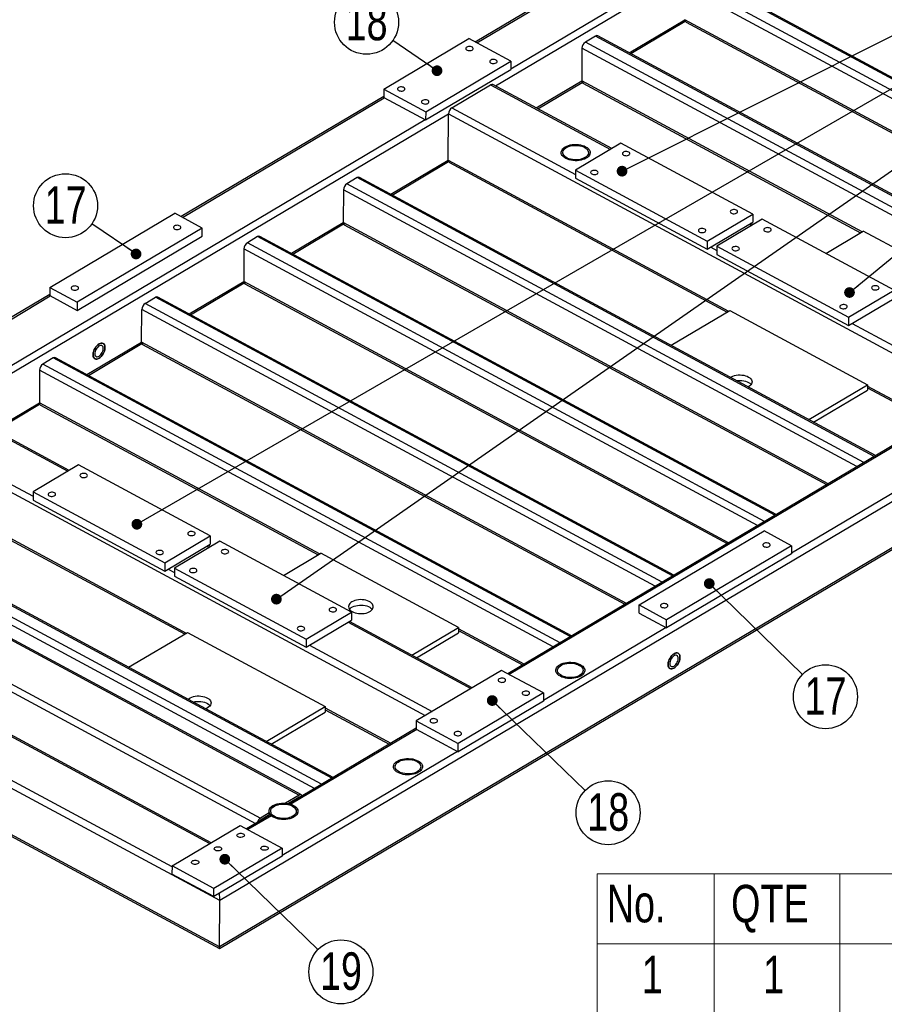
# Model space of a CAD drawing. Header units: millimetres. Extents: x 5 to 589, y 5 to 415.
# Tile 14 of 17: x 410 to 490, y 186 to 278. Entities that reach past the tile are written whole.
import ezdxf

# ---------------------------------------------------------------- set-up
doc = ezdxf.new("R2010")
doc.units = ezdxf.units.MM
doc.layers.add('NOTES', color=6, linetype='Continuous')
doc.layers.add('TRAIT-FORT', color=4, linetype='Continuous', lineweight=25)
doc.styles.add('SLDTEXTSTYLE0', font='TXT', dxfattribs={"width": 0.75})
doc.dimstyles.new('SLDDIMSTYLE7', dxfattribs={"dimtxt": 0.18, "dimasz": 1, "dimexe": 0, "dimexo": 0.0625, "dimgap": 0, "dimtad": 0, "dimtih": 1, "dimtoh": 1, "dimdec": 0, "dimrnd": 1e-09, "dimzin": 0, "dimdsep": 46, "dimtxsty": 'Standard', "dimblk1": 'DOT', "dimblk2": 'DOT', "dimsah": 1, "dimcen": 0.09, "dimadec": 0, "dimazin": 0, "dimtfac": 1, "dimtdec": 0, "dimtofl": 0, "dimtmove": 0, "dimatfit": 3, "dimldrblk": 'DOT', "dimfxl": 1, "dimfrac": 2, "dimtolj": 1, "dimtzin": 0, "dimarcsym": 0})

# ---------------------------------------------------------------- blocks, each defined once
blk = doc.blocks.new('SW_TABLEANNOTATION_0')
at = {"color": 0, "linetype": 'Continuous', "lineweight": 18}
for p, q in [((0, 0), (0, -125.836)), ((120.441, 0), (0, 0)), ((10.926, 0), (10.926, -6.526)), ((22.614, 0), (22.614, -6.526)), ((0, -6.526), (120.441, -6.526)), ((10.926, -6.526), (10.926, -125.836)), ((22.614, -6.526), (22.614, -125.836))]:
    blk.add_line(p, q, dxfattribs=at)
at = {"color": 0, "linetype": 'Continuous', "lineweight": 18, "char_height": 3.5, "attachment_point": 1, "style": 'SLDTEXTSTYLE0'}
for s, insert in [('No.', (0.915, -1.014)), ('QTE', (12.492, -1.014)), ('1', (4.17, -7.633)), ('1', (15.477, -7.633))]:
    blk.add_mtext(s, dxfattribs=dict(at, insert=insert))
blk = doc.blocks.new('_DOT')
at = {"color": 0, "linetype": 'ByBlock', "lineweight": -2}
blk.add_line((-0.5, 0), (-1, 0), dxfattribs=at)
at = {"color": 0, "linetype": 'ByBlock', "const_width": 0.5}
blk.add_lwpolyline([(-0.25, 0, 1), (0.25, 0, 1)], format="xyb", close=True, dxfattribs=at)
blk = doc.blocks.new('SW_NOTE_34')
at = {"layer": 'NOTES', "color": 0}
blk.add_circle((2.137, -2.081), 2.983, dxfattribs=at)
at = {"layer": 'NOTES', "color": 0, "insert": (2.146, -0.262), "char_height": 3.5, "attachment_point": 2, "style": 'SLDTEXTSTYLE0'}
blk.add_mtext('17', dxfattribs=at)
blk = doc.blocks.new('SW_NOTE_35')
at = {"layer": 'NOTES', "color": 0}
blk.add_circle((2.143, -2.075), 2.983, dxfattribs=at)
at = {"layer": 'NOTES', "color": 0, "insert": (2.152, -0.256), "char_height": 3.5, "attachment_point": 2, "style": 'SLDTEXTSTYLE0'}
blk.add_mtext('18', dxfattribs=at)
blk = doc.blocks.new('SW_NOTE_36')
at = {"layer": 'NOTES', "color": 0}
blk.add_circle((2.14, -2.078), 2.983, dxfattribs=at)
at = {"layer": 'NOTES', "color": 0, "insert": (2.15, -0.259), "char_height": 3.5, "attachment_point": 2, "style": 'SLDTEXTSTYLE0'}
blk.add_mtext('19', dxfattribs=at)
blk = doc.blocks.new('SW_NOTE_38')
at = {"layer": 'NOTES', "color": 0}
blk.add_circle((-2.457, 1.691), 2.983, dxfattribs=at)
at = {"layer": 'NOTES', "color": 0, "insert": (-2.447, 3.51), "char_height": 3.5, "attachment_point": 2, "style": 'SLDTEXTSTYLE0'}
blk.add_mtext('18', dxfattribs=at)
blk = doc.blocks.new('SW_NOTE_39')
at = {"layer": 'NOTES', "color": 0}
blk.add_circle((-2.461, 1.686), 2.983, dxfattribs=at)
at = {"layer": 'NOTES', "color": 0, "insert": (-2.451, 3.504), "char_height": 3.5, "attachment_point": 2, "style": 'SLDTEXTSTYLE0'}
blk.add_mtext('17', dxfattribs=at)

msp = doc.modelspace()

# ---------------------------------------------------------------- linework, layer by layer
at = {"layer": 'TRAIT-FORT', "lineweight": 25}
for p, q in [((455.526, 273.454), (520.314, 311.924)), ((454.096, 271.846), (507.414, 303.505)), ((580.315, 286.087), (428.396, 195.878)), ((463.106, 282.412), (452.209, 275.942)), ((452.348, 275.867), (463.161, 282.288)), ((521.231, 256.219), (473.037, 282.206)), ((521.358, 256.294), (473.254, 282.232)), ((428.372, 191.404), (580.106, 281.502)), ((580.298, 281.773), (428.378, 191.565)), ((519.624, 255.265), (471.765, 281.071)), ((520.279, 255.654), (472.084, 281.641)), ((466.565, 274.946), (471.753, 278.027)), ((466.704, 274.871), (471.781, 277.886)), ((516.931, 253.666), (471.753, 278.027)), ((471.851, 277.809), (516.786, 253.58)), ((463.422, 276.498), (462.47, 275.932)), ((511.617, 250.511), (463.422, 276.498)), ((511.743, 250.586), (463.64, 276.523)), ((443.682, 271.544), (451.622, 276.258)), ((455.529, 274.152), (451.622, 276.258)), ((510.664, 249.945), (462.47, 275.932)), ((462.15, 275.363), (462.138, 272.318)), ((510.01, 249.556), (462.15, 275.363)), ((447.589, 269.437), (455.529, 274.152)), ((455.529, 274.152), (455.526, 273.39)), ((447.586, 268.676), (455.526, 273.39)), ((450.035, 269.814), (453.635, 271.951)), ((453.635, 271.951), (464.797, 265.933)), ((464.923, 266.008), (453.852, 271.977)), ((457.894, 269.798), (462.138, 272.318)), ((458.033, 269.723), (462.166, 272.177)), ((488.259, 258.234), (462.138, 272.318)), ((462.237, 272.1), (488.114, 258.147)), ((443.679, 270.876), (424.79, 259.66)), ((443.682, 271.544), (443.679, 270.782)), ((443.682, 271.544), (447.589, 269.437)), ((424.928, 259.585), (443.735, 270.752)), ((443.679, 270.782), (447.586, 268.676)), ((403.544, 241.829), (449.716, 269.245)), ((447.589, 269.437), (447.586, 268.676)), ((449.699, 264.931), (449.716, 269.245)), ((449.716, 269.245), (498.105, 243.153)), ((450.035, 269.814), (461.551, 263.604)), ((404.974, 243.437), (447.53, 268.706)), ((465.788, 266.521), (461.553, 264.006)), ((478.067, 259.9), (465.788, 266.521)), ((444.333, 261.745), (449.699, 264.931)), ((444.471, 261.67), (449.727, 264.791)), ((449.699, 264.931), (475.82, 250.847)), ((449.798, 264.714), (475.674, 250.761)), ((461.553, 264.006), (461.55, 263.245)), ((461.553, 264.006), (473.832, 257.386)), ((441.19, 263.296), (440.237, 262.731)), ((488.432, 236.744), (440.237, 262.731)), ((489.385, 237.309), (441.19, 263.296)), ((489.511, 237.384), (441.408, 263.322)), ((461.55, 263.245), (473.829, 256.624)), ((439.918, 262.161), (439.906, 259.117)), ((487.778, 236.355), (439.918, 262.161)), ((412.557, 253.062), (424.202, 259.977)), ((426.77, 258.592), (424.202, 259.977)), ((473.832, 257.386), (478.067, 259.9)), ((478.067, 259.9), (478.064, 259.139)), ((435.069, 256.244), (439.906, 259.117)), ((435.208, 256.17), (439.934, 258.976)), ((485.085, 234.756), (439.906, 259.117)), ((473.829, 256.624), (478.064, 259.139)), ((478.96, 259.419), (474.725, 256.904)), ((477.746, 258.95), (477.969, 258.83)), ((478.095, 258.905), (477.872, 259.025)), ((491.238, 252.798), (478.96, 259.419)), ((426.77, 258.592), (415.124, 251.678)), ((426.767, 257.831), (426.77, 258.592)), ((440.005, 258.899), (484.94, 234.67)), ((484.879, 256.227), (488.371, 258.3)), ((501.208, 251.378), (488.371, 258.3)), ((415.121, 250.916), (426.767, 257.831)), ((431.927, 257.796), (430.974, 257.23)), ((479.169, 231.243), (430.974, 257.23)), ((480.122, 231.809), (431.927, 257.796)), ((480.248, 231.884), (432.144, 257.821)), ((473.832, 257.386), (473.829, 256.624)), ((430.655, 256.661), (430.643, 253.616)), ((478.515, 230.855), (430.655, 256.661)), ((474.146, 256.813), (474.723, 256.502)), ((474.725, 256.904), (474.722, 256.143)), ((474.725, 256.904), (487.004, 250.283)), ((474.722, 256.143), (487.001, 249.522)), ((425.541, 250.587), (430.643, 253.616)), ((425.68, 250.512), (430.671, 253.475)), ((475.822, 229.256), (430.643, 253.616)), ((412.557, 253.062), (412.554, 252.301)), ((412.557, 253.062), (415.124, 251.678)), ((430.741, 253.399), (475.676, 229.169)), ((487.004, 250.283), (491.238, 252.798)), ((412.554, 252.395), (401.658, 245.925)), ((401.796, 245.85), (412.61, 252.271)), ((412.554, 252.301), (415.121, 250.916)), ((415.124, 251.678), (415.121, 250.916)), ((421.446, 251.572), (422.399, 252.138)), ((470.594, 226.151), (422.399, 252.138)), ((470.72, 226.226), (422.616, 252.164)), ((487.001, 249.522), (491.235, 252.037)), ((421.115, 247.958), (421.127, 251.003)), ((468.986, 225.197), (421.127, 251.003)), ((469.641, 225.586), (421.446, 251.572)), ((470.453, 247.661), (475.932, 250.914)), ((475.932, 250.914), (488.769, 243.992)), ((487.004, 250.283), (487.001, 249.522)), ((487.318, 249.711), (498.76, 243.542)), ((416.013, 244.929), (421.115, 247.958)), ((466.293, 223.598), (421.115, 247.958)), ((416.152, 244.854), (421.143, 247.818)), ((421.213, 247.741), (466.148, 223.512)), ((412.871, 246.48), (411.918, 245.915)), ((461.065, 220.494), (412.871, 246.48)), ((461.192, 220.569), (413.088, 246.506)), ((411.599, 245.346), (411.587, 242.301)), ((459.458, 219.539), (411.599, 245.346)), ((460.113, 219.928), (411.918, 245.915)), ((477.684, 243.799), (477.651, 243.78)), ((483.29, 240.739), (488.769, 243.992)), ((483.737, 240.498), (488.767, 243.485)), ((488.769, 243.992), (488.767, 243.485)), ((488.768, 243.865), (494.878, 240.571)), ((488.768, 243.701), (494.732, 240.485)), ((403.083, 241.934), (414.245, 235.916)), ((414.371, 235.991), (403.3, 241.96)), ((407.342, 239.781), (411.587, 242.301)), ((407.481, 239.706), (411.615, 242.16)), ((437.707, 228.217), (411.587, 242.301)), ((411.685, 242.083), (437.562, 228.13)), ((497.26, 241.986), (455.238, 217.034)), ((497.315, 241.861), (455.377, 216.959)), ((399.483, 239.797), (411, 233.587)), ((501.111, 239.815), (481.687, 228.281)), ((399.164, 239.228), (447.554, 213.136)), ((415.236, 236.504), (411.001, 233.989)), ((427.515, 229.883), (415.236, 236.504)), ((399.147, 234.914), (425.268, 220.83)), ((399.246, 234.697), (425.123, 220.744)), ((438.833, 207.292), (390.638, 233.279)), ((438.959, 207.367), (390.856, 233.305)), ((411.001, 233.989), (410.998, 233.228)), ((410.998, 233.228), (423.277, 226.607)), ((411.001, 233.989), (423.28, 227.369)), ((437.88, 206.727), (389.686, 232.714)), ((386.673, 232.191), (435.789, 205.707)), ((436.007, 205.733), (386.891, 232.216)), ((437.226, 206.338), (389.367, 232.144)), ((383.074, 230.053), (432.19, 203.57)), ((423.28, 227.369), (427.515, 229.883)), ((427.515, 229.883), (427.512, 229.122)), ((467.477, 223.449), (479.122, 230.364)), ((481.69, 228.979), (479.122, 230.364)), ((382.755, 229.484), (431.732, 203.076)), ((423.277, 226.607), (427.512, 229.122)), ((428.408, 229.402), (424.173, 226.887)), ((427.194, 228.933), (427.417, 228.813)), ((427.543, 228.888), (427.32, 229.008)), ((440.687, 222.781), (428.408, 229.402)), ((481.69, 228.979), (470.044, 222.064)), ((481.69, 228.979), (481.687, 228.218)), ((434.328, 226.21), (437.819, 228.283)), ((450.656, 221.361), (437.819, 228.283)), ((481.687, 228.218), (470.041, 221.303)), ((428.396, 195.878), (370.35, 227.177)), ((427.458, 201.203), (378.454, 227.626)), ((427.584, 201.278), (378.846, 227.558)), ((423.28, 227.369), (423.277, 226.607)), ((423.595, 226.796), (424.172, 226.485)), ((424.173, 226.887), (424.17, 226.126)), ((424.173, 226.887), (436.452, 220.266)), ((424.17, 226.126), (436.449, 219.505)), ((423.949, 199.017), (374.855, 225.489)), ((467.474, 222.687), (467.477, 223.449)), ((467.477, 223.449), (470.044, 222.064)), ((428.378, 191.565), (370.333, 222.864)), ((370.536, 222.589), (428.372, 191.404)), ((436.452, 220.266), (440.687, 222.781)), ((440.687, 222.781), (440.684, 222.02)), ((467.474, 222.687), (470.041, 221.303)), ((436.449, 219.505), (440.684, 222.02)), ((440.366, 221.831), (451.807, 215.662)), ((451.934, 215.737), (440.492, 221.906)), ((446.3, 218.774), (450.656, 221.361)), ((450.656, 221.361), (450.654, 220.854)), ((469.986, 221.333), (458.555, 214.546)), ((470.041, 221.303), (470.044, 222.064)), ((419.901, 217.644), (425.38, 220.897)), ((425.38, 220.897), (438.217, 213.975)), ((446.747, 218.534), (450.654, 220.854)), ((450.655, 221.07), (456.62, 217.854)), ((456.765, 217.94), (450.656, 221.235)), ((436.452, 220.266), (436.449, 219.505)), ((436.767, 219.694), (448.208, 213.525)), ((454.651, 217.35), (446.711, 212.636)), ((458.558, 215.244), (454.651, 217.35)), ((458.558, 215.244), (450.618, 210.529)), ((458.558, 215.244), (458.555, 214.483)), ((432.738, 210.722), (438.217, 213.975)), ((438.217, 213.975), (438.215, 213.468)), ((458.555, 214.483), (450.615, 209.768)), ((433.185, 210.481), (438.215, 213.468)), ((438.216, 213.684), (444.181, 210.468)), ((438.217, 213.848), (444.326, 210.554)), ((446.711, 212.636), (446.708, 211.874)), ((446.711, 212.636), (450.618, 210.529)), ((446.708, 211.968), (434.83, 204.915)), ((446.764, 211.844), (435.011, 204.865)), ((446.708, 211.874), (450.615, 209.768)), ((450.615, 209.768), (450.618, 210.529)), ((450.559, 209.798), (434.206, 200.087)), ((435.789, 205.707), (434.533, 204.961)), ((435.788, 205.517), (434.79, 204.924)), ((434.97, 204.871), (435.011, 204.865)), ((435.779, 205.511), (435.808, 205.496)), ((433.056, 203.862), (430.889, 202.575)), ((433.015, 203.87), (432.189, 203.38)), ((433.016, 204.06), (432.19, 203.57)), ((432.987, 203.853), (432.987, 203.821)), ((433.016, 204.06), (433.015, 203.87)), ((433.208, 203.795), (431.027, 202.5)), ((423.949, 199.12), (430.301, 202.892)), ((430.301, 202.892), (434.208, 200.785)), ((434.208, 200.785), (427.856, 197.013)), ((434.208, 200.785), (434.205, 200.024)), ((434.205, 200.024), (427.853, 196.252)), ((423.949, 199.12), (423.946, 198.359)), ((427.853, 196.252), (423.946, 198.359)), ((427.856, 197.013), (423.949, 199.12)), ((427.853, 196.252), (427.856, 197.013)), ((428.378, 191.565), (428.396, 195.878))]:
    msp.add_line(p, q, dxfattribs=at)
at = {"layer": 'TRAIT-FORT', "lineweight": 25, "flags": 128}
for points in [[(451.414, 275.471), (451.357, 275.425), (451.325, 275.373), (451.321, 275.317), (451.344, 275.263), (451.394, 275.215), (451.465, 275.176), (451.553, 275.15), (451.65, 275.14), (451.748, 275.145), (451.839, 275.166), (451.916, 275.2), (451.973, 275.245), (452.005, 275.298), (452.01, 275.354), (451.986, 275.408), (451.937, 275.456), (451.865, 275.495), (451.777, 275.52), (451.681, 275.531), (451.583, 275.526), (451.491, 275.505), (451.414, 275.471)], [(453.647, 274.267), (453.59, 274.222), (453.558, 274.169), (453.553, 274.113), (453.577, 274.059), (453.626, 274.011), (453.698, 273.972), (453.785, 273.947), (453.882, 273.936), (453.98, 273.941), (454.072, 273.962), (454.149, 273.996), (454.206, 274.042), (454.238, 274.094), (454.242, 274.15), (454.219, 274.204), (454.169, 274.252), (454.098, 274.291), (454.01, 274.317), (453.913, 274.327), (453.815, 274.322), (453.724, 274.301), (453.647, 274.267)], [(445.062, 271.699), (445.005, 271.654), (444.973, 271.601), (444.969, 271.545), (444.992, 271.491), (445.042, 271.443), (445.113, 271.404), (445.201, 271.379), (445.298, 271.368), (445.396, 271.373), (445.487, 271.394), (445.564, 271.428), (445.621, 271.474), (445.653, 271.526), (445.658, 271.582), (445.634, 271.636), (445.585, 271.684), (445.513, 271.723), (445.425, 271.749), (445.329, 271.759), (445.231, 271.754), (445.139, 271.733), (445.062, 271.699)], [(447.294, 270.495), (447.238, 270.45), (447.206, 270.397), (447.201, 270.342), (447.225, 270.287), (447.274, 270.239), (447.346, 270.201), (447.433, 270.175), (447.53, 270.164), (447.628, 270.169), (447.719, 270.19), (447.797, 270.224), (447.854, 270.27), (447.886, 270.322), (447.89, 270.378), (447.867, 270.432), (447.817, 270.481), (447.746, 270.519), (447.658, 270.545), (447.561, 270.555), (447.463, 270.55), (447.372, 270.53), (447.294, 270.495)], [(462.544, 265.107), (462.402, 265.035), (462.243, 264.974), (462.07, 264.927), (461.888, 264.894), (461.698, 264.876), (461.506, 264.874), (461.316, 264.887), (461.13, 264.915), (460.953, 264.958), (460.789, 265.015), (460.64, 265.084), (460.511, 265.165), (460.403, 265.255), (460.318, 265.353), (460.259, 265.456), (460.227, 265.563), (460.222, 265.672), (460.244, 265.78), (460.294, 265.885), (460.369, 265.984), (460.468, 266.077), (460.59, 266.161), (460.732, 266.234), (460.891, 266.294), (461.063, 266.342), (461.246, 266.375), (461.435, 266.392), (461.627, 266.395), (461.818, 266.382), (462.004, 266.353), (462.18, 266.31), (462.345, 266.253), (462.493, 266.184), (462.623, 266.104), (462.731, 266.013), (462.815, 265.916), (462.874, 265.812), (462.907, 265.705), (462.912, 265.596), (462.889, 265.488), (462.84, 265.384), (462.765, 265.284), (462.665, 265.191), (462.544, 265.107)], [(462.493, 266.184), (462.623, 266.104), (462.731, 266.013), (462.815, 265.916), (462.874, 265.812), (462.907, 265.705), (462.912, 265.596), (462.889, 265.488), (462.84, 265.384), (462.765, 265.284), (462.665, 265.191), (462.544, 265.107), (462.402, 265.035), (462.243, 264.974), (462.07, 264.927), (461.888, 264.894), (461.698, 264.876), (461.506, 264.874), (461.316, 264.887), (461.13, 264.915), (460.953, 264.958), (460.789, 265.015), (460.64, 265.084), (460.511, 265.165), (460.403, 265.255), (460.318, 265.353), (460.259, 265.456), (460.227, 265.563), (460.222, 265.672), (460.244, 265.78), (460.294, 265.885), (460.369, 265.984), (460.468, 266.077), (460.59, 266.161), (460.732, 266.234), (460.891, 266.294), (461.063, 266.342), (461.246, 266.375), (461.435, 266.392), (461.627, 266.395), (461.818, 266.382), (462.004, 266.353), (462.18, 266.31), (462.345, 266.253), (462.493, 266.184)], [(462.432, 265.168), (462.297, 265.099), (462.144, 265.042), (461.978, 265), (461.802, 264.972), (461.621, 264.96), (461.439, 264.964), (461.259, 264.983), (461.087, 265.018), (460.926, 265.067), (460.78, 265.129), (460.653, 265.204), (460.546, 265.288), (460.464, 265.38), (460.408, 265.479), (460.379, 265.581), (460.377, 265.684), (460.404, 265.786), (460.458, 265.885), (460.538, 265.977), (460.641, 266.062), (460.767, 266.136), (460.911, 266.199), (461.071, 266.249), (461.242, 266.284), (461.421, 266.304), (461.604, 266.308), (461.785, 266.297), (461.962, 266.269), (462.129, 266.227), (462.283, 266.172), (462.42, 266.103), (462.537, 266.024), (462.631, 265.935), (462.701, 265.839), (462.744, 265.739), (462.759, 265.636), (462.746, 265.533), (462.706, 265.432), (462.639, 265.336), (462.547, 265.247), (462.432, 265.168)], [(466.031, 265.4), (466.111, 265.368), (466.204, 265.35), (466.303, 265.347), (466.398, 265.36), (466.483, 265.388), (466.551, 265.428), (466.596, 265.477), (466.615, 265.532), (466.605, 265.588), (466.568, 265.639), (466.507, 265.683), (466.427, 265.716), (466.333, 265.734), (466.235, 265.737), (466.139, 265.724), (466.054, 265.696), (465.986, 265.656), (465.941, 265.606), (465.923, 265.552), (465.933, 265.496), (465.969, 265.444), (466.031, 265.4)], [(463.066, 263.64), (463.147, 263.608), (463.24, 263.59), (463.338, 263.587), (463.434, 263.6), (463.519, 263.628), (463.587, 263.668), (463.632, 263.717), (463.65, 263.772), (463.641, 263.828), (463.604, 263.879), (463.543, 263.923), (463.462, 263.956), (463.369, 263.974), (463.271, 263.977), (463.175, 263.964), (463.09, 263.936), (463.022, 263.896), (462.977, 263.846), (462.959, 263.791), (462.968, 263.736), (463.005, 263.684), (463.066, 263.64)], [(476.077, 259.983), (476.157, 259.951), (476.251, 259.933), (476.349, 259.93), (476.445, 259.943), (476.53, 259.971), (476.598, 260.011), (476.643, 260.06), (476.661, 260.115), (476.651, 260.171), (476.614, 260.222), (476.553, 260.266), (476.473, 260.299), (476.38, 260.317), (476.281, 260.32), (476.186, 260.307), (476.1, 260.279), (476.033, 260.239), (475.988, 260.189), (475.969, 260.135), (475.979, 260.079), (476.016, 260.027), (476.077, 259.983)], [(424.176, 258.791), (424.119, 258.746), (424.087, 258.693), (424.083, 258.638), (424.106, 258.584), (424.156, 258.535), (424.227, 258.497), (424.315, 258.471), (424.412, 258.46), (424.51, 258.466), (424.601, 258.486), (424.678, 258.521), (424.735, 258.566), (424.767, 258.619), (424.772, 258.674), (424.748, 258.728), (424.699, 258.777), (424.627, 258.815), (424.54, 258.841), (424.443, 258.852), (424.345, 258.846), (424.253, 258.826), (424.176, 258.791)], [(473.113, 258.223), (473.193, 258.191), (473.286, 258.173), (473.385, 258.17), (473.48, 258.183), (473.566, 258.211), (473.633, 258.251), (473.678, 258.3), (473.697, 258.355), (473.687, 258.41), (473.65, 258.462), (473.589, 258.506), (473.509, 258.539), (473.415, 258.557), (473.317, 258.56), (473.221, 258.547), (473.136, 258.519), (473.068, 258.479), (473.023, 258.429), (473.005, 258.374), (473.015, 258.319), (473.052, 258.267), (473.113, 258.223)], [(479.202, 258.298), (479.283, 258.266), (479.376, 258.247), (479.474, 258.245), (479.57, 258.258), (479.655, 258.285), (479.723, 258.326), (479.768, 258.375), (479.786, 258.43), (479.777, 258.485), (479.74, 258.537), (479.679, 258.581), (479.598, 258.613), (479.505, 258.632), (479.407, 258.635), (479.311, 258.622), (479.226, 258.594), (479.158, 258.553), (479.113, 258.504), (479.095, 258.449), (479.104, 258.394), (479.141, 258.342), (479.202, 258.298)], [(476.238, 256.538), (476.319, 256.506), (476.412, 256.487), (476.51, 256.484), (476.606, 256.497), (476.691, 256.525), (476.759, 256.565), (476.804, 256.615), (476.822, 256.67), (476.813, 256.725), (476.776, 256.777), (476.715, 256.821), (476.634, 256.853), (476.541, 256.872), (476.443, 256.874), (476.347, 256.861), (476.262, 256.834), (476.194, 256.793), (476.149, 256.744), (476.131, 256.689), (476.14, 256.634), (476.177, 256.582), (476.238, 256.538)], [(414.648, 253.134), (414.591, 253.088), (414.559, 253.036), (414.555, 252.98), (414.578, 252.926), (414.628, 252.878), (414.699, 252.839), (414.787, 252.813), (414.884, 252.803), (414.982, 252.808), (415.073, 252.829), (415.15, 252.863), (415.207, 252.908), (415.239, 252.961), (415.244, 253.017), (415.22, 253.071), (415.171, 253.119), (415.099, 253.158), (415.012, 253.183), (414.915, 253.194), (414.817, 253.189), (414.725, 253.168), (414.648, 253.134)], [(489.249, 252.881), (489.329, 252.849), (489.422, 252.83), (489.521, 252.828), (489.617, 252.841), (489.702, 252.868), (489.77, 252.909), (489.814, 252.958), (489.833, 253.013), (489.823, 253.068), (489.786, 253.12), (489.725, 253.164), (489.645, 253.196), (489.552, 253.215), (489.453, 253.217), (489.358, 253.204), (489.272, 253.177), (489.205, 253.136), (489.16, 253.087), (489.141, 253.032), (489.151, 252.977), (489.188, 252.925), (489.249, 252.881)], [(486.285, 251.121), (486.365, 251.088), (486.458, 251.07), (486.557, 251.067), (486.652, 251.08), (486.737, 251.108), (486.805, 251.148), (486.85, 251.198), (486.869, 251.253), (486.859, 251.308), (486.822, 251.36), (486.761, 251.404), (486.681, 251.436), (486.587, 251.455), (486.489, 251.457), (486.393, 251.444), (486.308, 251.417), (486.24, 251.376), (486.195, 251.327), (486.177, 251.272), (486.187, 251.217), (486.223, 251.165), (486.285, 251.121)], [(417.148, 246.457), (417.25, 246.529), (417.349, 246.622), (417.441, 246.731), (417.523, 246.854), (417.593, 246.985), (417.647, 247.122), (417.685, 247.259), (417.704, 247.391), (417.704, 247.514), (417.686, 247.623), (417.649, 247.716), (417.596, 247.788), (417.527, 247.838), (417.446, 247.864), (417.354, 247.864), (417.255, 247.839), (417.153, 247.79), (417.051, 247.718), (416.952, 247.625), (416.86, 247.516), (416.778, 247.393), (416.709, 247.261), (416.654, 247.125), (416.617, 246.988), (416.598, 246.856), (416.597, 246.733), (416.615, 246.624), (416.652, 246.531), (416.706, 246.459), (416.774, 246.409), (416.856, 246.383), (416.948, 246.383), (417.046, 246.408), (417.148, 246.457)], [(417.148, 246.457), (417.046, 246.408), (416.948, 246.383), (416.856, 246.383), (416.774, 246.409), (416.706, 246.459), (416.652, 246.531), (416.615, 246.624), (416.597, 246.733), (416.598, 246.856), (416.617, 246.988), (416.654, 247.125), (416.709, 247.261), (416.778, 247.393), (416.86, 247.516), (416.952, 247.625), (417.051, 247.718), (417.153, 247.79), (417.255, 247.839), (417.354, 247.864), (417.446, 247.864), (417.527, 247.838), (417.596, 247.788), (417.649, 247.716), (417.686, 247.623), (417.704, 247.514), (417.704, 247.391), (417.685, 247.259), (417.647, 247.122), (417.593, 246.985), (417.523, 246.854), (417.441, 246.731), (417.349, 246.622), (417.25, 246.529), (417.148, 246.457)], [(417.149, 246.648), (417.234, 246.71), (417.316, 246.791), (417.39, 246.887), (417.452, 246.995), (417.501, 247.109), (417.533, 247.223), (417.547, 247.333), (417.543, 247.433), (417.52, 247.519), (417.48, 247.586), (417.425, 247.631), (417.357, 247.653), (417.279, 247.65), (417.196, 247.622), (417.11, 247.571), (417.026, 247.499), (416.948, 247.41), (416.879, 247.307), (416.823, 247.195), (416.783, 247.081), (416.759, 246.968), (416.754, 246.862), (416.768, 246.769), (416.799, 246.692), (416.847, 246.636), (416.909, 246.602), (416.982, 246.593), (417.064, 246.608), (417.149, 246.648)], [(475.978, 244.682), (476.073, 244.736), (476.212, 244.797), (476.367, 244.845), (476.533, 244.879), (476.706, 244.898), (476.882, 244.902), (477.058, 244.891), (477.229, 244.865), (477.39, 244.824), (477.539, 244.77), (477.672, 244.704), (477.785, 244.627), (477.877, 244.541), (477.944, 244.449), (477.986, 244.351), (478, 244.252), (477.988, 244.152), (477.949, 244.055), (477.884, 243.962), (477.795, 243.876), (477.684, 243.799), (477.684, 243.799)], [(476.548, 244.374), (476.704, 244.391), (476.88, 244.395), (477.056, 244.384), (477.227, 244.357), (477.388, 244.317), (477.537, 244.263), (477.67, 244.196), (477.783, 244.119), (477.875, 244.034), (477.909, 243.992)], [(415.479, 235.383), (415.559, 235.351), (415.652, 235.333), (415.751, 235.33), (415.847, 235.343), (415.932, 235.371), (416, 235.411), (416.044, 235.46), (416.063, 235.515), (416.053, 235.571), (416.016, 235.622), (415.955, 235.666), (415.875, 235.699), (415.782, 235.717), (415.683, 235.72), (415.587, 235.707), (415.502, 235.679), (415.434, 235.639), (415.39, 235.589), (415.371, 235.535), (415.381, 235.479), (415.418, 235.427), (415.479, 235.383)], [(412.515, 233.623), (412.595, 233.591), (412.688, 233.573), (412.787, 233.57), (412.882, 233.583), (412.967, 233.611), (413.035, 233.651), (413.08, 233.7), (413.099, 233.755), (413.089, 233.811), (413.052, 233.862), (412.991, 233.906), (412.911, 233.939), (412.817, 233.957), (412.719, 233.96), (412.623, 233.947), (412.538, 233.919), (412.47, 233.879), (412.425, 233.829), (412.407, 233.774), (412.417, 233.719), (412.453, 233.667), (412.515, 233.623)], [(425.525, 229.966), (425.606, 229.934), (425.699, 229.916), (425.797, 229.913), (425.893, 229.926), (425.978, 229.954), (426.046, 229.994), (426.091, 230.043), (426.109, 230.098), (426.1, 230.154), (426.063, 230.205), (426.002, 230.249), (425.921, 230.282), (425.828, 230.3), (425.73, 230.303), (425.634, 230.29), (425.549, 230.262), (425.481, 230.222), (425.436, 230.172), (425.418, 230.118), (425.427, 230.062), (425.464, 230.01), (425.525, 229.966)], [(479.096, 229.178), (479.039, 229.133), (479.007, 229.08), (479.003, 229.025), (479.027, 228.97), (479.076, 228.922), (479.147, 228.884), (479.235, 228.858), (479.332, 228.847), (479.43, 228.852), (479.521, 228.873), (479.599, 228.907), (479.656, 228.953), (479.688, 229.005), (479.692, 229.061), (479.669, 229.115), (479.619, 229.164), (479.548, 229.202), (479.46, 229.228), (479.363, 229.238), (479.265, 229.233), (479.174, 229.213), (479.096, 229.178)], [(422.561, 228.206), (422.641, 228.174), (422.734, 228.155), (422.833, 228.153), (422.929, 228.166), (423.014, 228.194), (423.082, 228.234), (423.127, 228.283), (423.145, 228.338), (423.135, 228.393), (423.098, 228.445), (423.037, 228.489), (422.957, 228.522), (422.864, 228.54), (422.765, 228.543), (422.67, 228.53), (422.584, 228.502), (422.517, 228.462), (422.472, 228.412), (422.453, 228.357), (422.463, 228.302), (422.5, 228.25), (422.561, 228.206)], [(428.651, 228.281), (428.731, 228.249), (428.824, 228.23), (428.923, 228.228), (429.018, 228.241), (429.104, 228.268), (429.171, 228.309), (429.216, 228.358), (429.235, 228.413), (429.225, 228.468), (429.188, 228.52), (429.127, 228.564), (429.047, 228.596), (428.954, 228.615), (428.855, 228.618), (428.759, 228.604), (428.674, 228.577), (428.606, 228.536), (428.562, 228.487), (428.543, 228.432), (428.553, 228.377), (428.59, 228.325), (428.651, 228.281)], [(425.686, 226.521), (425.767, 226.489), (425.86, 226.47), (425.958, 226.467), (426.054, 226.48), (426.139, 226.508), (426.207, 226.548), (426.252, 226.598), (426.27, 226.653), (426.261, 226.708), (426.224, 226.76), (426.163, 226.804), (426.082, 226.836), (425.989, 226.855), (425.891, 226.857), (425.795, 226.844), (425.71, 226.817), (425.642, 226.776), (425.597, 226.727), (425.579, 226.672), (425.588, 226.617), (425.625, 226.565), (425.686, 226.521)], [(438.697, 222.864), (438.778, 222.832), (438.871, 222.813), (438.969, 222.811), (439.065, 222.824), (439.15, 222.851), (439.218, 222.892), (439.263, 222.941), (439.281, 222.996), (439.271, 223.051), (439.235, 223.103), (439.174, 223.147), (439.093, 223.179), (439, 223.198), (438.901, 223.2), (438.806, 223.187), (438.721, 223.16), (438.653, 223.119), (438.608, 223.07), (438.59, 223.015), (438.599, 222.96), (438.636, 222.908), (438.697, 222.864)], [(440.717, 223.745), (440.606, 223.668), (440.516, 223.582), (440.452, 223.489), (440.413, 223.392), (440.4, 223.292), (440.415, 223.192), (440.457, 223.095), (440.524, 223.003), (440.615, 222.917), (440.729, 222.84), (440.861, 222.774), (441.01, 222.72), (441.172, 222.679), (441.343, 222.653), (441.518, 222.641), (441.695, 222.646), (441.868, 222.665), (442.034, 222.699), (442.188, 222.747), (442.328, 222.808), (442.45, 222.88), (442.55, 222.962), (442.627, 223.051), (442.679, 223.147), (442.705, 223.245), (442.704, 223.345), (442.676, 223.444), (442.621, 223.539), (442.542, 223.629), (442.439, 223.71), (442.315, 223.782), (442.174, 223.843), (442.018, 223.89), (441.852, 223.924), (441.678, 223.942), (441.501, 223.946), (441.326, 223.934), (441.156, 223.908), (440.995, 223.866), (440.848, 223.812), (440.717, 223.745)], [(440.49, 223.044), (440.556, 223.118), (440.657, 223.2), (440.778, 223.273), (440.918, 223.333), (441.072, 223.381), (441.238, 223.415), (441.411, 223.435), (441.588, 223.439), (441.763, 223.427), (441.934, 223.401), (442.096, 223.361), (442.245, 223.306), (442.378, 223.24), (442.491, 223.163), (442.582, 223.077), (442.616, 223.036)], [(469.568, 223.521), (469.511, 223.475), (469.479, 223.423), (469.475, 223.367), (469.498, 223.313), (469.548, 223.264), (469.619, 223.226), (469.707, 223.2), (469.804, 223.19), (469.902, 223.195), (469.993, 223.215), (470.071, 223.25), (470.128, 223.295), (470.16, 223.348), (470.164, 223.403), (470.14, 223.458), (470.091, 223.506), (470.019, 223.544), (469.932, 223.57), (469.835, 223.581), (469.737, 223.576), (469.646, 223.555), (469.568, 223.521)], [(435.733, 221.104), (435.813, 221.071), (435.906, 221.053), (436.005, 221.05), (436.101, 221.063), (436.186, 221.091), (436.254, 221.131), (436.298, 221.181), (436.317, 221.236), (436.307, 221.291), (436.27, 221.343), (436.209, 221.387), (436.129, 221.419), (436.036, 221.438), (435.937, 221.44), (435.842, 221.427), (435.756, 221.4), (435.689, 221.359), (435.644, 221.31), (435.625, 221.255), (435.635, 221.2), (435.672, 221.148), (435.733, 221.104)], [(470.728, 217.567), (470.83, 217.639), (470.929, 217.731), (471.021, 217.84), (471.103, 217.963), (471.173, 218.095), (471.227, 218.231), (471.265, 218.368), (471.284, 218.5), (471.285, 218.623), (471.266, 218.733), (471.23, 218.825), (471.176, 218.898), (471.107, 218.947), (471.026, 218.973), (470.934, 218.973), (470.836, 218.948), (470.734, 218.899), (470.631, 218.827), (470.533, 218.735), (470.441, 218.625), (470.358, 218.503), (470.289, 218.371), (470.235, 218.234), (470.197, 218.098), (470.178, 217.966), (470.177, 217.843), (470.196, 217.733), (470.232, 217.641), (470.286, 217.568), (470.355, 217.518), (470.436, 217.493), (470.528, 217.493), (470.626, 217.518), (470.728, 217.567)], [(470.729, 217.567), (470.627, 217.517), (470.528, 217.492), (470.437, 217.493), (470.355, 217.518), (470.286, 217.568), (470.233, 217.64), (470.196, 217.733), (470.178, 217.842), (470.178, 217.965), (470.198, 218.097), (470.235, 218.234), (470.29, 218.371), (470.359, 218.502), (470.441, 218.625), (470.533, 218.734), (470.632, 218.827), (470.734, 218.899), (470.836, 218.948), (470.935, 218.973), (471.026, 218.973), (471.108, 218.947), (471.177, 218.897), (471.23, 218.825), (471.267, 218.732), (471.285, 218.623), (471.285, 218.5), (471.265, 218.368), (471.228, 218.231), (471.173, 218.095), (471.104, 217.963), (471.022, 217.84), (470.93, 217.731), (470.831, 217.639), (470.729, 217.567)], [(470.729, 217.757), (470.814, 217.819), (470.896, 217.9), (470.97, 217.997), (471.032, 218.105), (471.081, 218.218), (471.113, 218.333), (471.127, 218.442), (471.123, 218.542), (471.1, 218.628), (471.061, 218.695), (471.005, 218.74), (470.937, 218.762), (470.859, 218.759), (470.776, 218.731), (470.69, 218.68), (470.606, 218.608), (470.528, 218.519), (470.459, 218.416), (470.403, 218.305), (470.363, 218.19), (470.339, 218.077), (470.334, 217.972), (470.348, 217.878), (470.379, 217.802), (470.427, 217.745), (470.489, 217.711), (470.563, 217.702), (470.644, 217.718), (470.729, 217.757)], [(462.041, 216.824), (461.899, 216.751), (461.74, 216.69), (461.568, 216.643), (461.385, 216.61), (461.196, 216.592), (461.004, 216.59), (460.813, 216.603), (460.627, 216.631), (460.451, 216.674), (460.286, 216.731), (460.138, 216.801), (460.008, 216.881), (459.9, 216.971), (459.816, 217.069), (459.757, 217.173), (459.725, 217.28), (459.719, 217.388), (459.742, 217.496), (459.791, 217.601), (459.866, 217.701), (459.966, 217.794), (460.088, 217.877), (460.229, 217.95), (460.388, 218.011), (460.561, 218.058), (460.743, 218.091), (460.933, 218.109), (461.125, 218.111), (461.316, 218.098), (461.501, 218.07), (461.678, 218.027), (461.842, 217.97), (461.991, 217.901), (462.12, 217.82), (462.228, 217.73), (462.313, 217.632), (462.372, 217.529), (462.404, 217.421), (462.409, 217.313), (462.387, 217.205), (462.338, 217.1), (462.262, 217), (462.163, 216.908), (462.041, 216.824)], [(462.041, 216.824), (461.899, 216.751), (461.74, 216.69), (461.568, 216.643), (461.385, 216.61), (461.196, 216.592), (461.004, 216.59), (460.813, 216.603), (460.627, 216.631), (460.451, 216.674), (460.286, 216.731), (460.138, 216.801), (460.008, 216.881), (459.9, 216.971), (459.816, 217.069), (459.757, 217.173), (459.725, 217.28), (459.719, 217.388), (459.742, 217.496), (459.791, 217.601), (459.866, 217.701), (459.966, 217.794), (460.088, 217.877), (460.229, 217.95), (460.388, 218.011), (460.561, 218.058), (460.743, 218.091), (460.933, 218.109), (461.125, 218.111), (461.316, 218.098), (461.501, 218.07), (461.678, 218.027), (461.842, 217.97), (461.991, 217.901), (462.12, 217.82), (462.228, 217.73), (462.313, 217.632), (462.372, 217.529), (462.404, 217.421), (462.409, 217.313), (462.387, 217.205), (462.338, 217.1), (462.262, 217), (462.163, 216.908), (462.041, 216.824)], [(461.929, 216.884), (461.794, 216.815), (461.642, 216.759), (461.475, 216.716), (461.3, 216.689), (461.119, 216.677), (460.936, 216.68), (460.757, 216.7), (460.585, 216.734), (460.424, 216.784), (460.278, 216.846), (460.15, 216.92), (460.044, 217.004), (459.962, 217.097), (459.905, 217.195), (459.876, 217.297), (459.875, 217.4), (459.901, 217.503), (459.955, 217.601), (460.035, 217.694), (460.139, 217.778), (460.265, 217.853), (460.409, 217.916), (460.569, 217.965), (460.74, 218.001), (460.919, 218.02), (461.101, 218.025), (461.283, 218.013), (461.459, 217.986), (461.626, 217.944), (461.78, 217.888), (461.917, 217.82), (462.034, 217.74), (462.129, 217.651), (462.198, 217.556), (462.241, 217.455), (462.257, 217.352), (462.244, 217.249), (462.204, 217.149), (462.137, 217.053), (462.044, 216.964), (461.929, 216.884)], [(454.443, 216.563), (454.386, 216.518), (454.354, 216.465), (454.35, 216.409), (454.373, 216.355), (454.423, 216.307), (454.494, 216.268), (454.582, 216.243), (454.679, 216.232), (454.777, 216.237), (454.868, 216.258), (454.945, 216.292), (455.002, 216.337), (455.034, 216.39), (455.039, 216.446), (455.015, 216.5), (454.966, 216.548), (454.894, 216.587), (454.806, 216.612), (454.71, 216.623), (454.612, 216.618), (454.52, 216.597), (454.443, 216.563)], [(425.444, 214.655), (425.533, 214.727), (425.655, 214.799), (425.795, 214.86), (425.949, 214.907), (426.115, 214.941), (426.288, 214.961), (426.465, 214.965), (426.64, 214.954), (426.811, 214.927), (426.973, 214.887), (427.122, 214.833), (427.254, 214.766), (427.368, 214.689), (427.459, 214.604), (427.526, 214.511), (427.568, 214.414), (427.583, 214.314), (427.57, 214.215), (427.531, 214.117), (427.467, 214.024), (427.377, 213.938), (427.266, 213.861), (427.266, 213.861)], [(456.675, 215.359), (456.619, 215.314), (456.587, 215.261), (456.582, 215.205), (456.606, 215.151), (456.655, 215.103), (456.727, 215.064), (456.814, 215.039), (456.911, 215.028), (457.009, 215.033), (457.101, 215.054), (457.178, 215.088), (457.235, 215.134), (457.267, 215.186), (457.271, 215.242), (457.248, 215.296), (457.198, 215.344), (457.127, 215.383), (457.039, 215.409), (456.942, 215.419), (456.844, 215.414), (456.753, 215.393), (456.675, 215.359)], [(425.927, 214.395), (425.947, 214.4), (426.113, 214.434), (426.286, 214.453), (426.463, 214.457), (426.638, 214.446), (426.809, 214.42), (426.971, 214.379), (427.12, 214.325), (427.252, 214.259), (427.366, 214.182), (427.457, 214.096), (427.491, 214.055)], [(427.266, 213.861), (427.135, 213.794), (427.081, 213.772)], [(448.091, 212.791), (448.034, 212.746), (448.002, 212.693), (447.998, 212.637), (448.021, 212.583), (448.071, 212.535), (448.142, 212.496), (448.23, 212.471), (448.327, 212.46), (448.425, 212.465), (448.516, 212.486), (448.593, 212.52), (448.65, 212.566), (448.682, 212.618), (448.687, 212.674), (448.663, 212.728), (448.614, 212.776), (448.542, 212.815), (448.454, 212.841), (448.358, 212.851), (448.26, 212.846), (448.168, 212.825), (448.091, 212.791)], [(450.323, 211.587), (450.267, 211.542), (450.235, 211.489), (450.23, 211.434), (450.254, 211.379), (450.303, 211.331), (450.375, 211.293), (450.462, 211.267), (450.559, 211.256), (450.657, 211.261), (450.748, 211.282), (450.826, 211.316), (450.883, 211.362), (450.915, 211.414), (450.919, 211.47), (450.896, 211.524), (450.846, 211.573), (450.775, 211.611), (450.687, 211.637), (450.59, 211.647), (450.492, 211.642), (450.401, 211.622), (450.323, 211.587)], [(446.916, 207.843), (446.774, 207.77), (446.615, 207.709), (446.443, 207.662), (446.26, 207.629), (446.071, 207.611), (445.879, 207.609), (445.688, 207.622), (445.502, 207.65), (445.325, 207.693), (445.161, 207.75), (445.013, 207.819), (444.883, 207.9), (444.775, 207.99), (444.691, 208.088), (444.632, 208.191), (444.599, 208.299), (444.594, 208.407), (444.616, 208.515), (444.666, 208.62), (444.741, 208.72), (444.84, 208.812), (444.962, 208.896), (445.104, 208.969), (445.263, 209.03), (445.435, 209.077), (445.618, 209.11), (445.807, 209.128), (445.999, 209.13), (446.19, 209.117), (446.376, 209.088), (446.553, 209.045), (446.717, 208.989), (446.865, 208.919), (446.995, 208.839), (447.103, 208.749), (447.187, 208.651), (447.246, 208.547), (447.279, 208.44), (447.284, 208.332), (447.261, 208.224), (447.212, 208.119), (447.137, 208.019), (447.038, 207.926), (446.916, 207.843)], [(446.916, 207.843), (446.774, 207.77), (446.615, 207.709), (446.443, 207.662), (446.26, 207.629), (446.071, 207.611), (445.879, 207.609), (445.688, 207.622), (445.502, 207.65), (445.325, 207.693), (445.161, 207.75), (445.013, 207.819), (444.883, 207.9), (444.775, 207.99), (444.691, 208.088), (444.632, 208.191), (444.599, 208.299), (444.594, 208.407), (444.616, 208.515), (444.666, 208.62), (444.741, 208.72), (444.84, 208.812), (444.962, 208.896), (445.104, 208.969), (445.263, 209.03), (445.435, 209.077), (445.618, 209.11), (445.807, 209.128), (445.999, 209.13), (446.19, 209.117), (446.376, 209.088), (446.553, 209.045), (446.717, 208.989), (446.865, 208.919), (446.995, 208.839), (447.103, 208.749), (447.187, 208.651), (447.246, 208.547), (447.279, 208.44), (447.284, 208.332), (447.261, 208.224), (447.212, 208.119), (447.137, 208.019), (447.038, 207.926), (446.916, 207.843)], [(446.804, 207.903), (446.669, 207.834), (446.516, 207.778), (446.35, 207.735), (446.175, 207.708), (445.993, 207.695), (445.811, 207.699), (445.631, 207.719), (445.459, 207.753), (445.298, 207.802), (445.152, 207.865), (445.025, 207.939), (444.919, 208.023), (444.836, 208.116), (444.78, 208.214), (444.751, 208.316), (444.75, 208.419), (444.776, 208.521), (444.83, 208.62), (444.91, 208.713), (445.014, 208.797), (445.139, 208.872), (445.284, 208.935), (445.443, 208.984), (445.615, 209.019), (445.794, 209.039), (445.976, 209.043), (446.157, 209.032), (446.334, 209.005), (446.501, 208.963), (446.655, 208.907), (446.792, 208.838), (446.909, 208.759), (447.004, 208.67), (447.073, 208.575), (447.116, 208.474), (447.131, 208.371), (447.119, 208.268), (447.078, 208.167), (447.011, 208.072), (446.919, 207.983), (446.804, 207.903)], [(433.016, 204.06), (432.99, 204.172), (432.994, 204.284), (433.028, 204.395), (433.089, 204.501), (433.178, 204.602), (433.292, 204.693), (433.429, 204.775), (433.585, 204.843), (433.758, 204.898), (433.943, 204.938), (434.137, 204.963), (434.335, 204.97), (434.533, 204.961)], [(435.311, 203.682), (435.17, 203.609), (435.011, 203.548), (434.838, 203.501), (434.655, 203.468), (434.466, 203.451), (434.274, 203.448), (434.083, 203.461), (433.898, 203.49), (433.721, 203.533), (433.557, 203.589), (433.408, 203.659), (433.279, 203.739), (433.171, 203.829), (433.086, 203.927), (433.027, 204.031), (432.995, 204.138), (432.99, 204.247), (433.012, 204.354), (433.061, 204.459), (433.136, 204.559), (433.236, 204.652), (433.358, 204.735), (433.5, 204.808), (433.658, 204.869), (433.831, 204.916), (434.014, 204.949), (434.203, 204.967), (434.395, 204.969), (434.586, 204.956), (434.771, 204.928), (434.948, 204.885), (435.113, 204.828), (435.261, 204.759), (435.391, 204.678), (435.499, 204.588), (435.583, 204.49), (435.642, 204.387), (435.674, 204.28), (435.679, 204.171), (435.657, 204.063), (435.608, 203.958), (435.533, 203.858), (435.433, 203.766), (435.311, 203.682)], [(435.2, 203.742), (435.064, 203.673), (434.912, 203.617), (434.746, 203.575), (434.57, 203.547), (434.389, 203.535), (434.207, 203.539), (434.027, 203.558), (433.855, 203.593), (433.694, 203.642), (433.548, 203.704), (433.42, 203.778), (433.314, 203.863), (433.232, 203.955), (433.176, 204.053), (433.146, 204.155), (433.145, 204.259), (433.172, 204.361), (433.226, 204.459), (433.305, 204.552), (433.409, 204.637), (433.535, 204.711), (433.679, 204.774), (433.839, 204.824), (434.01, 204.859), (434.189, 204.879), (434.372, 204.883), (434.553, 204.871), (434.729, 204.844), (434.897, 204.802), (435.05, 204.746), (435.188, 204.678), (435.305, 204.598), (435.399, 204.51), (435.469, 204.414), (435.512, 204.313), (435.527, 204.21), (435.514, 204.108), (435.474, 204.007), (435.407, 203.911), (435.315, 203.822), (435.2, 203.742)], [(435.011, 204.865), (435.171, 204.803), (435.314, 204.729), (435.437, 204.643), (435.536, 204.549), (435.611, 204.447), (435.659, 204.341), (435.68, 204.232), (435.673, 204.122), (435.638, 204.014), (435.575, 203.91), (435.487, 203.813), (435.376, 203.723), (435.242, 203.644), (435.09, 203.576), (434.922, 203.522), (434.741, 203.482), (434.552, 203.457), (434.359, 203.447), (434.165, 203.454), (433.975, 203.476), (433.792, 203.513), (433.621, 203.565), (433.464, 203.63), (433.326, 203.707), (433.208, 203.795)], [(430.583, 202.11), (430.644, 202.067), (430.681, 202.015), (430.69, 201.959), (430.672, 201.905), (430.627, 201.855), (430.559, 201.815), (430.474, 201.787), (430.378, 201.774), (430.28, 201.777), (430.187, 201.795), (430.106, 201.828), (430.045, 201.871), (430.008, 201.923), (429.999, 201.979), (430.017, 202.033), (430.062, 202.083), (430.13, 202.123), (430.215, 202.151), (430.311, 202.164), (430.409, 202.161), (430.502, 202.143), (430.583, 202.11)], [(428.465, 200.853), (428.527, 200.809), (428.563, 200.757), (428.573, 200.702), (428.555, 200.647), (428.51, 200.598), (428.442, 200.558), (428.357, 200.53), (428.261, 200.517), (428.163, 200.52), (428.069, 200.538), (427.989, 200.57), (427.928, 200.614), (427.891, 200.666), (427.881, 200.721), (427.9, 200.776), (427.945, 200.826), (428.013, 200.866), (428.098, 200.894), (428.193, 200.907), (428.292, 200.904), (428.385, 200.886), (428.465, 200.853)], [(432.815, 200.907), (432.876, 200.863), (432.913, 200.811), (432.923, 200.755), (432.905, 200.701), (432.86, 200.651), (432.792, 200.611), (432.707, 200.583), (432.611, 200.57), (432.513, 200.573), (432.419, 200.591), (432.339, 200.624), (432.278, 200.668), (432.241, 200.719), (432.231, 200.775), (432.25, 200.83), (432.295, 200.879), (432.362, 200.919), (432.448, 200.947), (432.543, 200.96), (432.642, 200.957), (432.735, 200.939), (432.815, 200.907)], [(426.348, 199.596), (426.409, 199.552), (426.446, 199.5), (426.456, 199.445), (426.437, 199.39), (426.392, 199.341), (426.325, 199.3), (426.239, 199.273), (426.144, 199.259), (426.045, 199.262), (425.952, 199.281), (425.872, 199.313), (425.811, 199.357), (425.774, 199.409), (425.764, 199.464), (425.782, 199.519), (425.827, 199.568), (425.895, 199.609), (425.98, 199.636), (426.076, 199.649), (426.174, 199.647), (426.268, 199.628), (426.348, 199.596)]]:
    msp.add_lwpolyline(points, dxfattribs=at)
at = {"layer": 'TRAIT-FORT', "lineweight": 25}
for centre, radius, start, end in [((471.981, 277.999), 0.23, 173.02987, 235.69142), ((463.554, 276.32), 0.221, 67.01739, 126.43545), ((462.871, 275.333), 0.721, 123.81699, 177.62902), ((453.766, 271.774), 0.221, 67.01739, 126.43545), ((462.359, 272.287), 0.223, 171.97516, 236.74613), ((450.436, 269.215), 0.721, 123.81699, 177.62902), ((449.927, 264.904), 0.23, 173.02987, 235.69142), ((440.639, 262.132), 0.721, 123.81699, 177.62902), ((441.321, 263.119), 0.221, 67.01739, 126.43545), ((440.127, 259.086), 0.223, 171.97516, 236.74613), ((431.375, 256.631), 0.721, 123.81699, 177.62902), ((432.058, 257.618), 0.221, 67.01739, 126.43545), ((430.864, 253.585), 0.223, 171.97516, 236.74613), ((422.53, 251.96), 0.221, 67.01739, 126.43545), ((421.847, 250.973), 0.721, 123.81699, 177.62902), ((421.343, 247.931), 0.23, 173.02987, 235.69142), ((413.002, 246.303), 0.221, 67.01739, 126.43545), ((412.319, 245.316), 0.721, 123.81699, 177.62902), ((411.808, 242.27), 0.223, 171.97516, 236.74613), ((435.912, 205.563), 0.19, 29.41557, 130.42279), ((435.857, 205.419), 0.12, 80.49499, 125.14325), ((432.588, 202.974), 0.717, 123.71812, 163.6552), ((432.358, 203.114), 0.315, 122.508, 145.09237)]:
    msp.add_arc(centre, radius, start, end, dxfattribs=at)
for centre, start_param, end_param in [((428.378, 196.248), 3.941712, 5.357255), ((428.378, 196.248), 3.941712, 5.357255), ((428.361, 191.934), 3.127239, 3.941712), ((428.361, 191.934), 3.127239, 3.941712)]:
    msp.add_ellipse(centre, major_axis=(-0.011, 0.53), ratio=0.025354, start_param=start_param, end_param=end_param, dxfattribs=at)
msp.add_open_spline([(433.208, 203.795), (433.193, 203.807), (433.164, 203.831), (433.127, 203.854), (433.095, 203.867), (433.071, 203.87), (433.061, 203.863), (433.057, 203.86)], degree=3, knots=[0, 0, 0, 0, 0.212406, 0.431352, 0.643615, 0.861287, 1, 1, 1, 1], dxfattribs=at)

# ---------------------------------------------------------------- block references
at = {"lineweight": 18}
msp.add_blockref('SW_TABLEANNOTATION_0', (463.559, 198.368), dxfattribs=at)
at = {"layer": 'NOTES'}
for name, p in [('SW_NOTE_38', (444.532, 276.098)), ('SW_NOTE_39', (416.486, 258.997)), ('SW_NOTE_34', (482.706, 216.978)), ('SW_NOTE_35', (462.448, 206.154)), ('SW_NOTE_36', (437.546, 191.314))]:
    msp.add_blockref(name, p, dxfattribs=at)

# ---------------------------------------------------------------- leaders
for points in [[(420.676, 230.977), (552.7, 307.241)], [(433.677, 223.991), (552.836, 307.028)], [(465.887, 263.902), (552.617, 307.396)], [(487.083, 252.586), (552.98, 306.838)], [(448.644, 273.267), (444.532, 276.098)], [(420.6, 256.178), (416.486, 258.997)], [(474.013, 225.445), (482.706, 216.978)], [(453.791, 214.537), (462.448, 206.154)], [(428.868, 199.74), (437.546, 191.314)]]:
    msp.add_leader(points, dimstyle='SLDDIMSTYLE7', dxfattribs=at)

doc.saveas('drawing.dxf')
